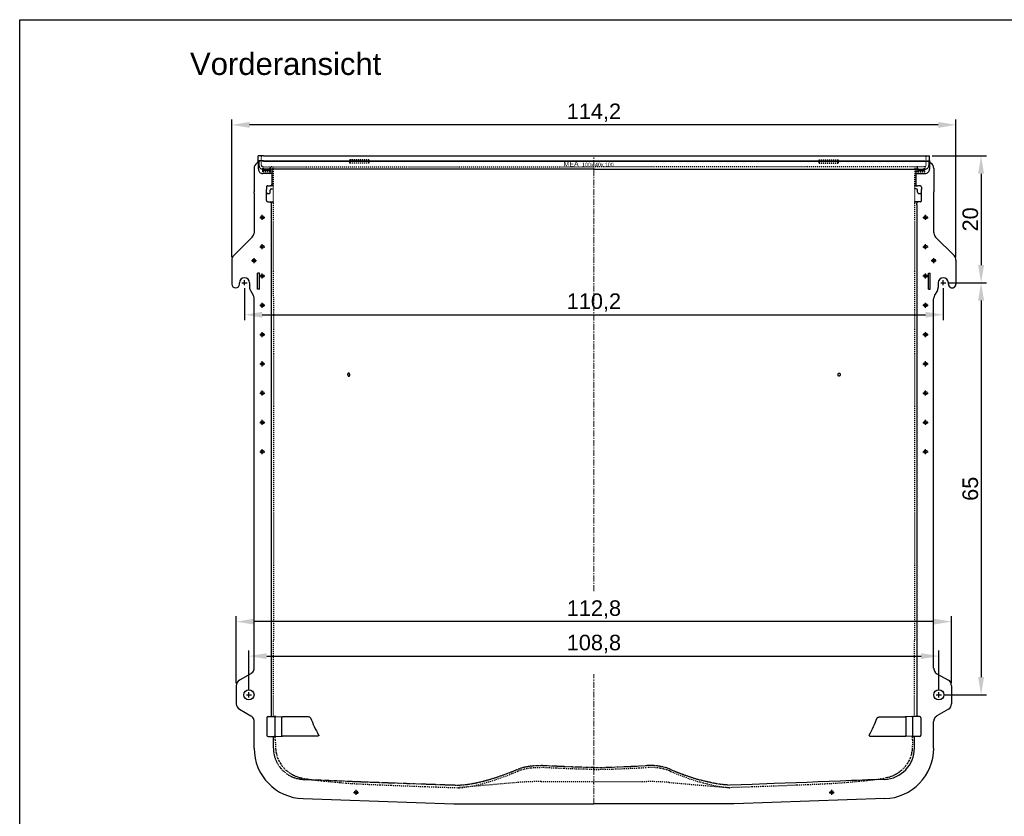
# Model space of a CAD drawing. Header units: millimetres. Extents: x 193 to 2980, y -530 to 1425.
# Tile 2 of 3: x 193 to 1745, y 168 to 1425. Entities that reach past the tile are written whole.
import ezdxf

# ---------------------------------------------------------------- set-up
doc = ezdxf.new("R2010")
doc.units = ezdxf.units.MM
for name, pattern in [('CENTER', [50.8, 31.75, -6.35, 6.35, -6.35]), ('DOTTED', [3.175, 1.5875, -1.5875]), ('HIDDEN2', [0.1875, 0.125, -0.0625])]:
    doc.linetypes.add(name, pattern=pattern)
doc.layers.add('1', color=5, linetype='Continuous')
doc.layers.add('180', color=90, linetype='DOTTED')
for name, color, linetype, lineweight in [('Bemassung', 1, 'Continuous', 25), ('Mittellinie', 2, 'CENTER', 25), ('Schraffur', 253, 'Continuous', 25)]:
    doc.layers.add(name, color=color, linetype=linetype, lineweight=lineweight)
doc.styles.get("Standard").update_dxf_attribs({"font": 'arial.ttf'})
doc.styles.add('TSTYLE7', font='arial.ttf', dxfattribs={"width": 0.95, "height": 6})
doc.styles.add('TSTYLE8', font='arial.ttf', dxfattribs={"width": 0.95, "height": 8})
doc.dimstyles.new('MEA', dxfattribs={"dimscale": 0, "dimtxt": 3.5, "dimasz": 4, "dimexe": 1.25, "dimexo": 0.625, "dimtad": 1, "dimtxsty": 'Standard', "dimcen": 4, "dimadec": 0, "dimazin": 2, "dimtfac": 1, "dimtmove": 0, "dimatfit": 3, "dimfxl": 1, "dimtvp": 1, "dimtolj": 1, "dimtzin": 0, "dimarcsym": 0})

# ---------------------------------------------------------------- blocks, each defined once
blk = doc.blocks.new('*D220')
at = {"layer": 'Bemassung', "color": 0, "lineweight": -2, "ltscale": 0.3, "transparency": 16777216}
for p, q in [((527.1, 1049.9), (527.1, 1267.5)), ((1641.1, 1258.8), (555.1, 1258.8)), ((1669.1, 1049.9), (1669.1, 1267.5))]:
    blk.add_line(p, q, dxfattribs=at)
at = {"layer": 'Bemassung', "color": 0, "lineweight": 25, "ltscale": 0.3, "transparency": 16777216}
for points in [[(555.1, 1263.4), (555.1, 1254.1), (527.1, 1258.8)], [(1641.1, 1263.4), (1641.1, 1254.1), (1669.1, 1258.8)]]:
    blk.add_solid(points, dxfattribs=at)
at = {"layer": 'Defpoints', "color": 0, "lineweight": 25, "ltscale": 0.3, "transparency": 16777216}
for p in [(527.1, 1258.8), (527.1, 1045.6), (1669.1, 1045.6)]:
    blk.add_point(p, dxfattribs=at)
at = {"layer": 'Bemassung', "color": 0, "lineweight": 25, "ltscale": 0.3, "transparency": 16777216, "insert": (1098.1, 1277.9), "char_height": 24.5, "attachment_point": 5}
blk.add_mtext('\\A1;114,2', dxfattribs=at)
blk = doc.blocks.new('*D221')
at = {"layer": 'Bemassung', "color": 0, "lineweight": -2, "ltscale": 0.3, "transparency": 16777216}
for p, q in [((547.1, 1001.3), (547.1, 950.5)), ((1649.1, 1001.3), (1649.1, 950.5)), ((575.1, 959.3), (1621.1, 959.3))]:
    blk.add_line(p, q, dxfattribs=at)
at = {"layer": 'Bemassung', "color": 0, "lineweight": 25, "ltscale": 0.3, "transparency": 16777216}
for points in [[(575.1, 963.9), (575.1, 954.6), (547.1, 959.3)], [(1621.1, 963.9), (1621.1, 954.6), (1649.1, 959.3)]]:
    blk.add_solid(points, dxfattribs=at)
at = {"layer": 'Defpoints', "color": 0, "lineweight": 25, "ltscale": 0.3, "transparency": 16777216}
for p in [(547.1, 1005.7), (1649.1, 1005.7), (1649.1, 959.3)]:
    blk.add_point(p, dxfattribs=at)
at = {"layer": 'Bemassung', "color": 0, "lineweight": 25, "ltscale": 0.3, "transparency": 16777216, "insert": (1098.1, 978.4), "char_height": 24.5, "attachment_point": 5}
blk.add_mtext('\\A1;110,2', dxfattribs=at)
blk = doc.blocks.new('*D222')
at = {"layer": 'Bemassung', "color": 0, "lineweight": -2, "ltscale": 0.3, "transparency": 16777216}
for p, q in [((1631.7, 1209.7), (1717.4, 1209.7)), ((1708.7, 1181.7), (1708.7, 1037.7)), ((1657.5, 1009.7), (1717.4, 1009.7))]:
    blk.add_line(p, q, dxfattribs=at)
at = {"layer": 'Bemassung', "color": 0, "lineweight": 25, "ltscale": 0.3, "transparency": 16777216}
for points in [[(1704, 1181.7), (1713.4, 1181.7), (1708.7, 1209.7)], [(1704, 1037.7), (1713.4, 1037.7), (1708.7, 1009.7)]]:
    blk.add_solid(points, dxfattribs=at)
at = {"layer": 'Defpoints', "color": 0, "lineweight": 25, "ltscale": 0.3, "transparency": 16777216}
for p in [(1627.3, 1209.7), (1653.1, 1009.7), (1708.7, 1009.7)]:
    blk.add_point(p, dxfattribs=at)
at = {"layer": 'Bemassung', "color": 0, "lineweight": 25, "ltscale": 0.3, "transparency": 16777216, "insert": (1691.8, 1109.7), "char_height": 24.5, "attachment_point": 5, "rotation": 90}
blk.add_mtext('\\A1;20', dxfattribs=at)
blk = doc.blocks.new('*D223')
at = {"layer": 'Bemassung', "color": 0, "lineweight": -2, "ltscale": 0.3, "transparency": 16777216}
for p, q in [((1657.5, 1009.7), (1717.4, 1009.7)), ((1708.7, 981.7), (1708.7, 387.7)), ((1650.5, 359.7), (1717.4, 359.7))]:
    blk.add_line(p, q, dxfattribs=at)
at = {"layer": 'Bemassung', "color": 0, "lineweight": 25, "ltscale": 0.3, "transparency": 16777216}
for points in [[(1704, 981.7), (1713.4, 981.7), (1708.7, 1009.7)], [(1704, 387.7), (1713.4, 387.7), (1708.7, 359.7)]]:
    blk.add_solid(points, dxfattribs=at)
at = {"layer": 'Defpoints', "color": 0, "lineweight": 25, "ltscale": 0.3, "transparency": 16777216}
for p in [(1653.1, 1009.7), (1646.1, 359.7), (1708.7, 359.7)]:
    blk.add_point(p, dxfattribs=at)
at = {"layer": 'Bemassung', "color": 0, "lineweight": 25, "ltscale": 0.3, "transparency": 16777216, "insert": (1691.8, 684.7), "char_height": 24.5, "attachment_point": 5, "rotation": 90}
blk.add_mtext('\\A1;65', dxfattribs=at)
blk = doc.blocks.new('*D224')
at = {"layer": 'Bemassung', "color": 0, "lineweight": -2, "ltscale": 0.3, "transparency": 16777216}
for p, q in [((554.1, 368.1), (554.1, 429.5)), ((582.1, 420.8), (1614.1, 420.8)), ((1642.1, 368.1), (1642.1, 429.5))]:
    blk.add_line(p, q, dxfattribs=at)
at = {"layer": 'Bemassung', "color": 0, "lineweight": 25, "ltscale": 0.3, "transparency": 16777216}
for points in [[(582.1, 425.4), (582.1, 416.1), (554.1, 420.8)], [(1614.1, 425.4), (1614.1, 416.1), (1642.1, 420.8)]]:
    blk.add_solid(points, dxfattribs=at)
at = {"layer": 'Defpoints', "color": 0, "lineweight": 25, "ltscale": 0.3, "transparency": 16777216}
for p in [(1642.1, 420.8), (554.1, 363.7), (1642.1, 363.7)]:
    blk.add_point(p, dxfattribs=at)
at = {"layer": 'Bemassung', "color": 0, "lineweight": 25, "ltscale": 0.3, "transparency": 16777216, "insert": (1098.1, 439.9), "char_height": 24.5, "attachment_point": 5}
blk.add_mtext('\\A1;108,8', dxfattribs=at)
blk = doc.blocks.new('*D225')
at = {"layer": 'Bemassung', "color": 0, "lineweight": -2, "ltscale": 0.3, "transparency": 16777216}
for p, q in [((534.1, 378.3), (534.1, 483.9)), ((1662.1, 378.3), (1662.1, 483.9)), ((1634.1, 475.1), (562.1, 475.1))]:
    blk.add_line(p, q, dxfattribs=at)
at = {"layer": 'Bemassung', "color": 0, "lineweight": 25, "ltscale": 0.3, "transparency": 16777216}
for points in [[(562.1, 479.8), (562.1, 470.5), (534.1, 475.1)], [(1634.1, 479.8), (1634.1, 470.5), (1662.1, 475.1)]]:
    blk.add_solid(points, dxfattribs=at)
at = {"layer": 'Defpoints', "color": 0, "lineweight": 25, "ltscale": 0.3, "transparency": 16777216}
for p in [(534.1, 475.1), (534.1, 373.9), (1662.1, 373.9)]:
    blk.add_point(p, dxfattribs=at)
at = {"layer": 'Bemassung', "color": 0, "lineweight": 25, "ltscale": 0.3, "transparency": 16777216, "insert": (1098.1, 494.2), "char_height": 24.5, "attachment_point": 5}
blk.add_mtext('\\A1;112,8', dxfattribs=at)

msp = doc.modelspace()

# ---------------------------------------------------------------- linework, layer by layer
at = {"lineweight": 25, "ltscale": 0.3}
for p, q in [((569.83, 1209.71), (568.84, 1209.71)), ((569.83, 1209.71), (568.84, 1209.71)), ((568.84, 1202.65), (568.84, 1209.71)), ((569.86, 1201.71), (568.86, 1202.29)), ((569.83, 1202.29), (568.86, 1202.29)), ((568.86, 1202.03), (568.86, 1197.32)), ((568.86, 1197.32), (568.86, 1188.93)), ((576.83, 1209.71), (569.83, 1209.71)), ((574.83, 1209.71), (569.83, 1209.71)), ((576.83, 1202.29), (569.83, 1202.29)), ((570.83, 1201.71), (569.86, 1201.71)), ((569.86, 1201.71), (569.86, 1194.71)), ((576.83, 1201.71), (570.83, 1201.71)), ((576.83, 1209.71), (1619.36, 1209.71)), ((576.83, 1202.29), (1619.36, 1202.29)), ((576.83, 1201.71), (1619.36, 1201.71)), ((1619.36, 1209.71), (1626.36, 1209.71)), ((1619.36, 1202.29), (1626.36, 1202.29)), ((1619.36, 1201.71), (1625.36, 1201.71)), ((1621.36, 1209.71), (1627.34, 1209.71)), ((1625.36, 1201.71), (1626.33, 1201.71)), ((1626.33, 1201.71), (1627.33, 1202.29)), ((1626.36, 1202.29), (1627.33, 1202.29)), ((1627.33, 1202.03), (1627.33, 1197.32)), ((1627.33, 1197.32), (1627.33, 1188.93)), ((1627.34, 1202.65), (1627.34, 1209.71)), ((562.1, 1190.11), (562.1, 1152.98)), ((590.24, 1181.95), (575.87, 1181.92)), ((576.83, 1188.71), (575.89, 1188.71)), ((1098.09, 1188.71), (576.83, 1188.71)), ((576.92, 1188.71), (576.87, 1187.71)), ((586.31, 1186.71), (577.87, 1186.71)), ((587.27, 1188.71), (587.31, 1187.71)), ((590.19, 1188.71), (590.41, 1164.76)), ((1098.09, 1188.71), (1619.36, 1188.71)), ((1606.02, 1188.71), (1605.77, 1164.76)), ((1605.95, 1181.95), (1620.32, 1181.92)), ((1608.91, 1188.71), (1608.87, 1187.71)), ((1609.87, 1186.71), (1618.31, 1186.71)), ((1619.27, 1188.71), (1619.31, 1187.71)), ((1619.36, 1188.71), (1620.3, 1188.71)), ((1634.09, 1190.11), (1634.09, 1152.98)), ((562.18, 1151.98), (562.1, 1152.98)), ((562.27, 1150.97), (562.19, 1151.97)), ((562.27, 1150.97), (562.27, 1089.78)), ((581.61, 1160.69), (581.61, 1157.89)), ((581.61, 1157.87), (581.61, 1156.93)), ((581.61, 1156.07), (581.61, 1156.92)), ((581.61, 1139.25), (581.61, 1156.07)), ((583.61, 1162.69), (587.42, 1162.69)), ((583.61, 1150.39), (585.61, 1150.39)), ((589.41, 1162.76), (587.42, 1162.69)), ((587.61, 1152.38), (587.61, 1155.93)), ((590.41, 1162.76), (589.43, 1162.76)), ((589.61, 1157.93), (592.41, 1157.94)), ((1606.58, 1157.93), (1603.78, 1157.94)), ((1605.77, 1162.76), (1606.75, 1162.76)), ((1606.77, 1162.76), (1608.76, 1162.69)), ((1608.57, 1152.39), (1608.57, 1155.93)), ((1612.57, 1162.69), (1608.76, 1162.69)), ((1610.57, 1150.39), (1612.57, 1150.39)), ((1614.57, 1160.7), (1614.57, 1157.89)), ((1614.57, 1157.88), (1614.58, 1156.93)), ((1614.57, 1156.07), (1614.58, 1156.92)), ((1614.57, 1139.25), (1614.57, 1156.07)), ((1633.91, 1150.97), (1633.99, 1151.97)), ((1633.91, 1150.97), (1633.91, 1089.78)), ((1634.01, 1151.98), (1634.09, 1152.98)), ((583.61, 1137.25), (588.35, 1137.19)), ((588.35, 1137.19), (590.55, 1137.19)), ((588.99, 1135.19), (588.99, 1028.09)), ((1607.84, 1137.19), (1605.63, 1137.19)), ((1607.2, 1132.4), (1607.2, 1135.19)), ((1612.58, 1137.25), (1607.84, 1137.19)), ((562.18, 1088.77), (562.04, 1087.77)), ((562.27, 1089.78), (562.22, 1088.86)), ((1633.91, 1089.78), (1633.96, 1088.86)), ((1633.99, 1088.78), (1633.96, 1088.86)), ((1634.01, 1088.77), (1634.15, 1087.77)), ((559.17, 1081.79), (530.02, 1052.64)), ((1637.02, 1081.79), (1666.16, 1052.64)), ((527.09, 1045.57), (527.09, 1007.71)), ((1669.09, 1045.57), (1669.09, 1007.71)), ((588.99, 1028.09), (588.99, 325.55)), ((1607.19, 1028.09), (1607.19, 325.55)), ((539.09, 1007.71), (539.09, 1009.71)), ((555.09, 1009.71), (555.09, 1002.39)), ((567.59, 999.71), (567.59, 1024.71)), ((570.59, 1024.71), (567.59, 1024.71)), ((570.59, 999.71), (570.59, 1024.71)), ((1625.59, 999.71), (1625.59, 1024.71)), ((1625.59, 1024.71), (1628.59, 1024.71)), ((1628.59, 999.71), (1628.59, 1024.71)), ((1641.09, 1009.71), (1641.09, 1002.39)), ((1657.09, 1007.71), (1657.09, 1009.71)), ((556.43, 997.39), (560.76, 989.9)), ((570.59, 999.71), (567.59, 999.71)), ((1625.59, 999.71), (1628.59, 999.71)), ((1639.75, 997.39), (1635.43, 989.9)), ((562.18, 985), (562.04, 985.99)), ((562.19, 984.98), (562.22, 984.9)), ((562.27, 983.98), (562.22, 984.9)), ((562.27, 401.65), (562.27, 983.98)), ((1633.91, 983.99), (1633.96, 984.9)), ((1633.91, 401.65), (1633.91, 983.99)), ((1633.99, 984.98), (1633.96, 984.9)), ((1634.01, 985), (1634.15, 985.99)), ((557.1, 392.99), (539.1, 382.6)), ((557.81, 393.45), (557.1, 392.99)), ((559.14, 394.44), (557.81, 393.45)), ((1637.04, 394.44), (1638.37, 393.45)), ((1638.37, 393.45), (1639.09, 392.99)), ((1639.09, 392.99), (1657.09, 382.6)), ((534.1, 373.94), (534.1, 345.49)), ((1662.09, 373.94), (1662.09, 345.49)), ((539.1, 336.83), (557.1, 326.43)), ((557.1, 326.43), (558.06, 325.8)), ((1639.09, 326.43), (1638.13, 325.81)), ((1657.09, 336.83), (1639.09, 326.43)), ((559.32, 324.81), (558.06, 325.8)), ((562.27, 275.67), (562.27, 317.77)), ((582.37, 323.55), (582.44, 295.91)), ((584.36, 325.55), (594, 325.55)), ((596.62, 325.52), (594, 325.55)), ((595.31, 295.99), (595.31, 323.56)), ((596.62, 325.52), (606.99, 325.2)), ((605.68, 296.3), (605.68, 323.25)), ((644.95, 325.2), (606.99, 325.2)), ((1551.23, 325.2), (1589.2, 325.2)), ((1599.57, 325.51), (1589.2, 325.2)), ((1590.51, 296.3), (1590.51, 323.25)), ((1599.57, 325.51), (1602.19, 325.55)), ((1600.88, 295.99), (1600.88, 323.56)), ((1611.83, 325.55), (1602.19, 325.55)), ((1613.82, 323.55), (1613.75, 295.91)), ((1633.91, 275.67), (1633.91, 317.77)), ((1636.87, 324.81), (1638.13, 325.81)), ((584.43, 293.91), (594, 293.91)), ((592.59, 275.67), (592.62, 293.91)), ((596.62, 293.94), (594, 293.91)), ((595.48, 288.82), (595.48, 289.82)), ((596.62, 293.94), (606.99, 294.26)), ((659.62, 294.26), (606.99, 294.26)), ((1536.57, 294.26), (1589.2, 294.26)), ((1599.57, 293.94), (1589.2, 294.26)), ((1599.57, 293.94), (1602.19, 293.91)), ((1611.75, 293.91), (1602.19, 293.91)), ((1603.59, 275.67), (1603.56, 293.91)), ((639.31, 195.89), (876.98, 187.59)), ((876.98, 187.59), (1098.09, 187.59)), ((1319.21, 187.59), (1098.09, 187.59)), ((1556.87, 195.89), (1319.21, 187.59))]:
    msp.add_line(p, q, dxfattribs=at)
at = {"color": 7, "linetype": 'Continuous'}
for p, q in [((568.84, 1202.65), (568.86, 1202.29)), ((1626.33, 1201.71), (1626.33, 1194.71)), ((1627.34, 1202.65), (1627.33, 1202.29)), ((1098.09, 242.04), (1098.09, 243.8)), ((1098.09, 219.91), (1098.09, 221.9)), ((1311.31, 213.16), (1309.89, 213.16))]:
    msp.add_line(p, q, dxfattribs=at)
at = {"color": 5, "linetype": 'Continuous'}
msp.add_line((1627.33, 1202.29), (1627.33, 1202.03), dxfattribs=at)
at = {"color": 7, "linetype": 'HIDDEN2'}
msp.add_line((1627.33, 1202.29), (1627.33, 1202.03), dxfattribs=at)
at = {"lineweight": 25, "ltscale": 0.3}
msp.add_lwpolyline([(192.51, 1424.71), (2980.44, 1424.71), (2980.44, -530.05), (192.51, -530.05)], close=True, dxfattribs=at)
for points in [[(587.06, 1137.19), (587.21, 1137.18), (587.36, 1137.16), (587.5, 1137.13), (587.65, 1137.08), (587.79, 1137.03), (587.93, 1136.96), (588.06, 1136.89), (588.19, 1136.8), (588.31, 1136.7), (588.42, 1136.6), (588.52, 1136.48), (588.61, 1136.36), (588.7, 1136.23), (588.77, 1136.09), (588.84, 1135.95), (588.89, 1135.8), (588.93, 1135.65), (588.96, 1135.5), (588.98, 1135.35), (588.99, 1135.19)], [(590.55, 1137.19), (590.7, 1137.18), (590.85, 1137.16), (591, 1137.13), (591.15, 1137.08), (591.29, 1137.03), (591.42, 1136.96), (591.56, 1136.89), (591.68, 1136.8), (591.8, 1136.7), (591.91, 1136.6), (592.02, 1136.48), (592.11, 1136.36), (592.2, 1136.23), (592.27, 1136.09), (592.33, 1135.95), (592.39, 1135.8), (592.43, 1135.65), (592.46, 1135.5), (592.48, 1135.35), (592.49, 1135.19)], [(1605.63, 1137.19), (1605.48, 1137.18), (1605.33, 1137.16), (1605.19, 1137.13), (1605.04, 1137.09), (1604.9, 1137.03), (1604.76, 1136.96), (1604.63, 1136.89), (1604.5, 1136.8), (1604.38, 1136.7), (1604.27, 1136.6), (1604.17, 1136.48), (1604.08, 1136.36), (1603.99, 1136.23), (1603.92, 1136.09), (1603.85, 1135.95), (1603.8, 1135.81), (1603.76, 1135.66), (1603.73, 1135.5), (1603.71, 1135.35), (1603.7, 1135.19)], [(1609.13, 1137.19), (1608.98, 1137.18), (1608.83, 1137.16), (1608.68, 1137.13), (1608.54, 1137.09), (1608.39, 1137.03), (1608.26, 1136.96), (1608.13, 1136.89), (1608, 1136.8), (1607.88, 1136.7), (1607.77, 1136.6), (1607.67, 1136.48), (1607.57, 1136.36), (1607.49, 1136.23), (1607.41, 1136.09), (1607.35, 1135.95), (1607.29, 1135.81), (1607.25, 1135.66), (1607.22, 1135.5), (1607.2, 1135.35), (1607.2, 1135.19)], [(1607.2, 1132.4), (1607.19, 1028.09)], [(709.74, 864.7), (709.77, 864.47), (709.81, 864.24), (709.86, 864.02), (709.93, 863.8), (710.01, 863.58), (710.09, 863.38), (710.18, 863.2), (710.29, 863.02), (710.41, 862.84), (710.54, 862.68), (710.67, 862.55), (710.77, 862.46), (710.88, 862.38), (711.02, 862.29), (711.09, 862.25), (711.17, 862.22), (711.24, 862.19), (711.32, 862.16), (711.39, 862.15), (711.47, 862.13), (711.54, 862.13), (711.62, 862.12), (711.69, 862.13), (711.76, 862.14), (711.83, 862.15), (711.91, 862.17), (711.98, 862.19), (712.05, 862.22), (712.12, 862.25), (712.18, 862.29), (712.24, 862.34), (712.31, 862.38), (712.37, 862.44), (712.43, 862.5), (712.51, 862.59), (712.59, 862.69), (712.69, 862.85), (712.76, 862.97), (712.81, 863.1), (712.89, 863.29), (712.97, 863.59), (713.01, 863.81), (713.03, 864.04), (713.04, 864.26), (713.04, 864.49), (713.03, 864.72), (713, 864.95), (712.96, 865.17), (712.91, 865.4), (712.84, 865.62), (712.76, 865.84), (712.68, 866.03), (712.58, 866.22), (712.47, 866.4), (712.35, 866.57), (712.22, 866.73), (712.09, 866.86), (711.99, 866.95), (711.88, 867.04), (711.74, 867.13), (711.67, 867.16), (711.59, 867.2), (711.52, 867.23), (711.44, 867.25), (711.37, 867.27), (711.29, 867.28), (711.22, 867.29), (711.14, 867.29), (711.07, 867.29), (711, 867.28), (710.93, 867.26), (710.86, 867.25), (710.79, 867.22), (710.72, 867.19), (710.65, 867.16), (710.58, 867.12), (710.52, 867.08), (710.46, 867.03), (710.39, 866.98), (710.33, 866.92), (710.25, 866.82), (710.17, 866.72), (710.07, 866.57), (710.01, 866.44), (709.95, 866.31), (709.88, 866.12), (709.8, 865.82), (709.76, 865.6), (709.74, 865.38), (709.73, 865.15), (709.73, 864.92), (709.74, 864.7)], [(1486.44, 864.7), (1486.42, 864.47), (1486.38, 864.24), (1486.32, 864.02), (1486.26, 863.8), (1486.18, 863.58), (1486.1, 863.38), (1486, 863.2), (1485.89, 863.02), (1485.78, 862.84), (1485.64, 862.68), (1485.52, 862.55), (1485.41, 862.46), (1485.3, 862.38), (1485.17, 862.29), (1485.09, 862.25), (1485.02, 862.22), (1484.94, 862.19), (1484.87, 862.17), (1484.79, 862.15), (1484.72, 862.13), (1484.65, 862.13), (1484.57, 862.12), (1484.5, 862.13), (1484.42, 862.14), (1484.35, 862.15), (1484.28, 862.17), (1484.21, 862.19), (1484.14, 862.22), (1484.07, 862.25), (1484, 862.29), (1483.94, 862.34), (1483.88, 862.38), (1483.82, 862.44), (1483.76, 862.5), (1483.67, 862.59), (1483.6, 862.69), (1483.49, 862.85), (1483.43, 862.97), (1483.37, 863.1), (1483.3, 863.29), (1483.22, 863.59), (1483.18, 863.81), (1483.15, 864.04), (1483.14, 864.26), (1483.14, 864.49), (1483.16, 864.72), (1483.19, 864.95), (1483.23, 865.17), (1483.28, 865.4), (1483.35, 865.62), (1483.43, 865.84), (1483.51, 866.03), (1483.6, 866.22), (1483.71, 866.4), (1483.83, 866.57), (1483.97, 866.73), (1484.09, 866.86), (1484.2, 866.95), (1484.31, 867.04), (1484.45, 867.13), (1484.52, 867.16), (1484.59, 867.2), (1484.67, 867.23), (1484.74, 867.25), (1484.82, 867.27), (1484.89, 867.28), (1484.97, 867.29), (1485.04, 867.29), (1485.11, 867.29), (1485.19, 867.28), (1485.26, 867.27), (1485.33, 867.25), (1485.4, 867.22), (1485.47, 867.19), (1485.54, 867.16), (1485.6, 867.12), (1485.67, 867.08), (1485.73, 867.03), (1485.79, 866.98), (1485.85, 866.92), (1485.94, 866.82), (1486.01, 866.72), (1486.11, 866.57), (1486.18, 866.44), (1486.23, 866.31), (1486.3, 866.12), (1486.38, 865.82), (1486.42, 865.6), (1486.45, 865.38), (1486.46, 865.15), (1486.46, 864.92), (1486.44, 864.7)], [(595.31, 323.56), (595.33, 323.86), (595.39, 324.16), (595.43, 324.3), (595.47, 324.44), (595.52, 324.57), (595.58, 324.7), (595.64, 324.82), (595.71, 324.93), (595.79, 325.03), (595.87, 325.13), (595.95, 325.21), (596.04, 325.29), (596.13, 325.35), (596.23, 325.41), (596.32, 325.45), (596.37, 325.47), (596.42, 325.48), (596.47, 325.5), (596.52, 325.51), (596.57, 325.51), (596.62, 325.52)], [(605.68, 323.25), (605.7, 323.55), (605.76, 323.84), (605.8, 323.99), (605.84, 324.12), (605.89, 324.26), (605.95, 324.38), (606.02, 324.5), (606.08, 324.61), (606.16, 324.72), (606.24, 324.81), (606.32, 324.9), (606.41, 324.97), (606.5, 325.04), (606.6, 325.09), (606.69, 325.14), (606.74, 325.15), (606.79, 325.17), (606.84, 325.18), (606.89, 325.19), (606.94, 325.2), (606.99, 325.2)], [(651.31, 323.26), (651.21, 323.38), (651.04, 323.54), (650.9, 323.65), (650.69, 323.8), (650.37, 323.99), (649.87, 324.24), (649.41, 324.42), (648.95, 324.58), (647.97, 324.84), (646.97, 325.03), (645.96, 325.15), (644.95, 325.2)], [(1544.87, 323.26), (1544.98, 323.38), (1545.15, 323.54), (1545.28, 323.65), (1545.49, 323.8), (1545.81, 323.99), (1546.32, 324.24), (1546.77, 324.42), (1547.24, 324.58), (1548.21, 324.84), (1549.21, 325.03), (1550.22, 325.15), (1551.23, 325.2)], [(1590.51, 323.25), (1590.48, 323.55), (1590.43, 323.84), (1590.39, 323.98), (1590.35, 324.12), (1590.29, 324.25), (1590.24, 324.38), (1590.17, 324.5), (1590.1, 324.61), (1590.03, 324.71), (1589.95, 324.81), (1589.86, 324.9), (1589.77, 324.97), (1589.68, 325.04), (1589.59, 325.09), (1589.49, 325.14), (1589.44, 325.15), (1589.39, 325.17), (1589.35, 325.18), (1589.3, 325.19), (1589.25, 325.2), (1589.2, 325.2)], [(1600.88, 323.56), (1600.85, 323.86), (1600.8, 324.16), (1600.76, 324.3), (1600.72, 324.44), (1600.66, 324.57), (1600.61, 324.7), (1600.54, 324.81), (1600.47, 324.93), (1600.4, 325.03), (1600.32, 325.13), (1600.23, 325.21), (1600.15, 325.29), (1600.05, 325.35), (1599.96, 325.41), (1599.86, 325.45), (1599.82, 325.47), (1599.77, 325.48), (1599.72, 325.5), (1599.67, 325.5), (1599.62, 325.51), (1599.57, 325.51)], [(596.62, 293.94), (596.57, 293.95), (596.52, 293.95), (596.47, 293.96), (596.42, 293.98), (596.36, 293.99), (596.31, 294.01), (596.22, 294.06), (596.12, 294.11), (596.03, 294.18), (595.94, 294.26), (595.85, 294.35), (595.77, 294.45), (595.69, 294.56), (595.62, 294.68), (595.56, 294.81), (595.5, 294.94), (595.45, 295.08), (595.41, 295.22), (595.37, 295.37), (595.32, 295.67), (595.31, 295.99)], [(606.99, 294.26), (606.94, 294.26), (606.89, 294.27), (606.84, 294.28), (606.79, 294.29), (606.74, 294.31), (606.69, 294.33), (606.59, 294.37), (606.49, 294.43), (606.4, 294.5), (606.31, 294.58), (606.22, 294.67), (606.14, 294.77), (606.06, 294.88), (605.99, 295), (605.93, 295.12), (605.87, 295.25), (605.82, 295.39), (605.78, 295.54), (605.74, 295.68), (605.7, 295.99), (605.68, 296.3)], [(663.82, 296.32), (663.92, 296.21), (663.99, 296.13), (664.06, 296.04), (664.09, 295.99), (664.12, 295.93), (664.15, 295.88), (664.17, 295.82), (664.17, 295.79), (664.18, 295.76), (664.18, 295.73), (664.19, 295.67), (664.18, 295.61), (664.17, 295.56), (664.16, 295.52), (664.15, 295.48), (664.13, 295.42), (664.1, 295.37), (664.07, 295.31), (664.03, 295.26), (663.99, 295.22), (663.94, 295.17), (663.89, 295.12), (663.81, 295.06), (663.72, 295), (663.59, 294.92), (663.37, 294.82), (662.97, 294.68), (662.54, 294.56), (661.61, 294.39), (660.63, 294.3), (659.62, 294.26)], [(1532.37, 296.31), (1532.27, 296.21), (1532.19, 296.13), (1532.13, 296.04), (1532.09, 295.99), (1532.06, 295.93), (1532.04, 295.87), (1532.02, 295.82), (1532.01, 295.79), (1532.01, 295.75), (1532, 295.73), (1532, 295.67), (1532, 295.61), (1532.01, 295.56), (1532.02, 295.52), (1532.03, 295.47), (1532.06, 295.42), (1532.09, 295.36), (1532.12, 295.31), (1532.16, 295.26), (1532.2, 295.22), (1532.24, 295.17), (1532.3, 295.12), (1532.38, 295.06), (1532.46, 295), (1532.6, 294.92), (1532.81, 294.82), (1533.22, 294.68), (1533.65, 294.56), (1534.58, 294.39), (1535.56, 294.29), (1536.57, 294.26)], [(1589.2, 294.26), (1589.25, 294.26), (1589.3, 294.27), (1589.35, 294.28), (1589.4, 294.29), (1589.45, 294.31), (1589.5, 294.32), (1589.6, 294.37), (1589.7, 294.43), (1589.79, 294.5), (1589.88, 294.58), (1589.97, 294.67), (1590.05, 294.77), (1590.12, 294.88), (1590.19, 294.99), (1590.26, 295.12), (1590.31, 295.25), (1590.36, 295.39), (1590.41, 295.53), (1590.44, 295.68), (1590.49, 295.99), (1590.51, 296.3)], [(1599.57, 293.94), (1599.62, 293.95), (1599.67, 293.95), (1599.72, 293.96), (1599.77, 293.98), (1599.82, 293.99), (1599.87, 294.01), (1599.97, 294.06), (1600.07, 294.11), (1600.16, 294.18), (1600.25, 294.26), (1600.34, 294.35), (1600.42, 294.45), (1600.49, 294.56), (1600.56, 294.68), (1600.63, 294.8), (1600.68, 294.94), (1600.73, 295.08), (1600.78, 295.22), (1600.81, 295.37), (1600.86, 295.67), (1600.88, 295.99)], [(1556.14, 226.28), (1539.17, 225.71), (1530.04, 225.37), (1521.44, 225.04), (1512.64, 224.67), (1508.16, 224.48), (1504.08, 224.3), (1495.35, 223.91), (1486.66, 223.54), (1469.33, 222.83), (1451.97, 222.18), (1434.53, 221.55), (1417.08, 220.93), (1399.87, 220.32), (1382.63, 219.7), (1347.72, 218.48), (1313, 217.29)]]:
    msp.add_lwpolyline(points, dxfattribs=at)
at = {"color": 7, "linetype": 'HIDDEN2'}
for points in [[(977.99, 242.37), (979.67, 243.05), (982.23, 243.98), (984.09, 244.58), (986.9, 245.38), (988.92, 245.88), (991.97, 246.53), (994.66, 247), (997.37, 247.39), (1000.19, 247.71), (1003.02, 247.94), (1005.93, 248.09), (1008.85, 248.16), (1011.8, 248.14), (1014.75, 248.04)], [(1098.09, 245.03), (1095.12, 245.05), (1092.15, 245.1), (1089.18, 245.14), (1086.2, 245.2), (1080.25, 245.32), (1074.29, 245.47), (1068.34, 245.66), (1062.39, 245.89), (1050.49, 246.4), (1038.57, 246.94), (1026.66, 247.48), (1014.75, 248.04)], [(1098.09, 245.03), (1101.06, 245.05), (1104.03, 245.1), (1107.01, 245.14), (1109.98, 245.2), (1115.94, 245.32), (1121.89, 245.47), (1127.84, 245.66), (1133.79, 245.89), (1145.7, 246.4), (1157.61, 246.94), (1169.53, 247.48), (1181.44, 248.04)], [(1218.2, 242.37), (1216.52, 243.05), (1213.96, 243.98), (1212.1, 244.58), (1209.28, 245.38), (1207.26, 245.88), (1204.21, 246.53), (1201.52, 247), (1198.82, 247.39), (1196, 247.71), (1193.16, 247.94), (1190.25, 248.09), (1187.34, 248.16), (1184.39, 248.14), (1181.44, 248.04)], [(640.04, 226.28), (657.02, 225.71), (666.15, 225.37), (674.75, 225.04), (683.55, 224.67), (688.02, 224.48), (692.11, 224.3), (700.84, 223.91), (709.52, 223.53), (726.85, 222.83), (744.22, 222.18), (761.65, 221.55), (779.1, 220.93), (796.31, 220.31), (813.56, 219.7), (848.47, 218.48), (883.19, 217.29)], [(883.19, 217.29), (885.91, 217.36), (890, 217.59), (893.38, 217.87), (896.79, 218.24), (898.48, 218.45), (900.18, 218.68), (903.58, 219.2), (910.33, 220.43), (917.06, 221.89), (923.78, 223.55), (930.47, 225.39)], [(1313, 217.29), (1310.27, 217.36), (1306.19, 217.59), (1302.8, 217.87), (1299.4, 218.24), (1297.71, 218.45), (1296.01, 218.68), (1292.61, 219.2), (1285.86, 220.43), (1279.13, 221.89), (1272.41, 223.55), (1265.72, 225.39)]]:
    msp.add_lwpolyline(points, dxfattribs=at)
at = {"lineweight": 25, "ltscale": 0.3}
for centre, radius in [((575.09, 1112.81), 2.54), ((1621.09, 1112.81), 2.54), ((575.09, 1066.61), 2.54), ((1621.09, 1066.61), 2.54), ((562.09, 1044.71), 2.54), ((1634.09, 1044.71), 2.54), ((575.09, 1020.41), 2.54), ((1621.09, 1020.41), 2.54), ((575.09, 974.21), 2.54), ((1621.09, 974.21), 2.54), ((575.09, 928.01), 2.54), ((1621.09, 928.01), 2.54), ((575.09, 881.81), 2.54), ((1621.09, 881.81), 2.54), ((575.09, 835.61), 2.54), ((1621.09, 835.61), 2.54), ((575.09, 789.41), 2.54), ((1621.09, 789.41), 2.54), ((575.09, 743.21), 2.54), ((1621.09, 743.21), 2.54), ((554.09, 359.71), 8), ((1642.09, 359.71), 8), ((723.09, 205.8), 2.54), ((1473.09, 205.8), 2.54)]:
    msp.add_circle(centre, radius, dxfattribs=at)
for centre, radius, start, end in [((572.1, 1190.11), 10, 123.4326, 180), ((563.8, 1202.65), 5.04, 303.54279, 0.00727), ((1632.38, 1202.65), 5.04, 179.99282, 236.4573), ((1624.09, 1190.11), 10, 0.00009, 56.56749), ((575.87, 1188.92), 7, 179.96045, 269.96138), ((575.89, 1194.71), 6, 179.99977, 202.19701), ((575.89, 1194.71), 6, 202.19618, 224.39342), ((575.89, 1194.71), 6, 224.39101, 269.99839), ((577.87, 1187.71), 1, 180.02681, 270.02679), ((586.31, 1187.71), 1, 269.97321, 359.97319), ((1609.87, 1187.71), 1, 180.0269, 270.02687), ((1618.31, 1187.71), 1, 269.9733, 359.97327), ((1620.3, 1194.71), 6, 270.00169, 315.60908), ((1620.31, 1188.93), 7, 270.03884, 0.03976), ((588.41, 1164.74), 2, 270.82338, 0.60206), ((590.38, 1164.76), 2, 270.82366, 0.60233), ((1605.8, 1164.76), 2, 179.39789, 269.17656), ((1607.77, 1164.74), 2, 179.39789, 269.17656), ((583.61, 1160.69), 2, 89.96719, 180.03306), ((583.61, 1152.38), 2, 179.96737, 270.03324), ((585.61, 1152.38), 2, 269.96719, 0.03306), ((589.61, 1155.93), 2, 90.202, 180.00013), ((1606.57, 1155.93), 2, 0.00009, 89.79821), ((1610.57, 1152.39), 2, 179.96715, 270.03302), ((1612.57, 1160.7), 2, 359.96715, 90.03302), ((1612.57, 1152.39), 2, 269.96698, 0.03285), ((583.62, 1139.26), 2.01, 180.23312, 269.75819), ((1612.57, 1139.26), 2.01, 270.24202, 359.7671), ((552.1, 1088.86), 10, 315, 353.73482), ((1644.09, 1088.86), 10, 186.26527, 225.00009), ((537.09, 1045.57), 10, 135, 180), ((1659.09, 1045.57), 10, 0.00009, 45.00009), ((547.09, 1009.71), 8, 0, 180), ((1649.09, 1009.71), 8, 0.00009, 180.00009), ((533.09, 1007.71), 6, 180.00002, 0.00002), ((565.09, 1002.39), 10, 180, 210), ((1631.09, 1002.39), 10, 330.00009, 0.00009), ((1663.09, 1007.71), 6, 180.00007, 0.00007), ((552.1, 984.9), 10, 6.26518, 30), ((1644.09, 984.9), 10, 150.00009, 173.73491), ((556.45, 398.15), 4.59, 306.47257, 324.03814), ((552.1, 401.65), 10.17, 322.47309, 359.99999), ((1644.09, 401.65), 10.17, 180.0001, 217.52699), ((1639.74, 398.15), 4.59, 215.96196, 233.52739), ((544.1, 373.94), 10, 120.00164, 179.99769), ((1652.09, 373.94), 10, 0.00239, 59.99845), ((544.1, 345.49), 10, 180.00164, 239.99769), ((1652.09, 345.49), 10, 300.00239, 359.99845), ((556.62, 321.26), 4.47, 34.65802, 52.3411), ((552.1, 317.77), 10.18, 0.00028, 36.2948), ((584.37, 323.55), 2, 90.30174, 179.88135), ((866.73, 406.85), 231.07, 201.2088, 208.57931), ((1329.45, 406.85), 231.07, 331.42056, 338.79107), ((1611.81, 323.55), 2, 0.11852, 89.69813), ((1644.09, 317.77), 10.18, 143.70529, 179.99981), ((1639.56, 321.26), 4.47, 127.65912, 145.34205), ((584.44, 295.91), 2, 180.11821, 269.69783), ((1611.74, 295.91), 2, 270.30204, 359.88165), ((642.1, 275.67), 79.83, 180, 267.99994), ((1554.27, 275.57), 49.33, 272.18373, 0.11329), ((1554.09, 275.67), 79.83, 272.00015, 0.00009)]:
    msp.add_arc(centre, radius, start, end, dxfattribs=at)
at = {"color": 7, "linetype": 'Continuous'}
for start, end in [(315.60667, 337.80391), (337.80307, 0.00031)]:
    msp.add_arc((1620.3, 1194.71), 6, start, end, dxfattribs=at)
at = {"color": 7, "linetype": 'HIDDEN2'}
for centre, radius, start, end in [((641.92, 275.57), 49.33, 179.8868, 267.81635), ((812.3, 630.94), 422.41, 286.24462, 293.09346), ((1383.88, 630.93), 422.41, 246.90658, 253.75544)]:
    msp.add_arc(centre, radius, start, end, dxfattribs=at)
at = {"layer": '1', "color": 4, "linetype": 'HIDDEN2'}
for p, q in [((576.83, 1188.71), (575.89, 1188.71)), ((1619.36, 1188.71), (1620.3, 1188.71))]:
    msp.add_line(p, q, dxfattribs=at)
at = {"layer": '180'}
for p, q in [((573.84, 1194.71), (573.84, 1209.71)), ((743.09, 1203.71), (713.09, 1203.71)), ((713.16, 1203.51), (713.09, 1203.71)), ((713.09, 1203.71), (713.09, 1198.31)), ((713.09, 1198.31), (713.22, 1200.91)), ((743.09, 1198.31), (713.09, 1198.31)), ((743.03, 1203.51), (713.16, 1203.51)), ((742.96, 1202.54), (713.22, 1202.54)), ((713.22, 1200.91), (713.22, 1202.54)), ((742.96, 1200.91), (713.22, 1200.91)), ((742.96, 1200.91), (742.96, 1202.54)), ((743.09, 1198.31), (742.96, 1200.91)), ((743.03, 1203.51), (743.09, 1203.71)), ((743.09, 1203.71), (743.09, 1198.31)), ((1453.16, 1203.51), (1453.09, 1203.71)), ((1453.09, 1203.71), (1483.09, 1203.71)), ((1453.09, 1203.71), (1453.09, 1198.31)), ((1453.09, 1198.31), (1453.22, 1200.91)), ((1453.09, 1198.31), (1483.09, 1198.31)), ((1453.16, 1203.51), (1483.03, 1203.51)), ((1453.22, 1200.91), (1453.22, 1202.54)), ((1453.22, 1202.54), (1482.96, 1202.54)), ((1453.22, 1200.91), (1482.96, 1200.91)), ((1482.96, 1200.91), (1482.96, 1202.54)), ((1483.09, 1198.31), (1482.96, 1200.91)), ((1483.03, 1203.51), (1483.09, 1203.71)), ((1483.09, 1203.71), (1483.09, 1198.31)), ((1622.34, 1194.71), (1622.34, 1209.71)), ((575.84, 1192.71), (576.83, 1192.71)), ((576.09, 1192.71), (575.84, 1192.71)), ((576.09, 1188.71), (576.09, 1192.71)), ((576.09, 1186.71), (576.09, 1188.71)), ((576.09, 1184.71), (576.09, 1186.71)), ((576.64, 1184.71), (576.09, 1184.71)), ((577.18, 1184.71), (576.64, 1184.71)), ((576.83, 1192.71), (1098.09, 1192.71)), ((577.1, 1188.71), (577.1, 1192.71)), ((587.01, 1184.71), (577.18, 1184.71)), ((587.01, 1184.71), (587.55, 1184.71)), ((587.09, 1188.71), (587.09, 1192.71)), ((587.55, 1184.71), (588.09, 1184.71)), ((588.09, 1188.71), (588.09, 1190.71)), ((588.09, 1186.71), (588.09, 1188.71)), ((588.09, 1184.71), (588.09, 1186.71)), ((592.16, 1189.69), (592.38, 1164.78)), ((1619.36, 1192.71), (1098.09, 1192.71)), ((1604.03, 1189.69), (1603.8, 1164.78)), ((1608.09, 1188.71), (1608.09, 1190.71)), ((1608.09, 1184.71), (1608.09, 1188.71)), ((1608.64, 1184.71), (1608.09, 1184.71)), ((1609.18, 1184.71), (1608.64, 1184.71)), ((1609.1, 1188.71), (1609.1, 1192.71)), ((1609.18, 1184.71), (1619, 1184.71)), ((1619, 1184.71), (1619.55, 1184.71)), ((1619.09, 1188.71), (1619.09, 1192.71)), ((1620.34, 1192.71), (1619.36, 1192.71)), ((1619.55, 1184.71), (1620.09, 1184.71)), ((1620.09, 1188.71), (1620.09, 1192.71)), ((1620.09, 1192.71), (1620.34, 1192.71)), ((1620.09, 1184.71), (1620.09, 1188.71)), ((592.38, 1164.78), (592.49, 1135.19)), ((1603.8, 1164.78), (1603.7, 1135.19)), ((592.49, 1135.19), (592.48, 1028.13)), ((1603.7, 1135.19), (1603.71, 1028.13)), ((592.48, 1028.13), (592.57, 936.49)), ((1603.71, 1028.13), (1603.61, 936.49)), ((592.57, 936.49), (592.69, 444.86)), ((1603.61, 936.49), (1603.5, 444.86)), ((592.67, 325.55), (592.69, 444.86)), ((1603.52, 325.55), (1603.5, 444.86)), ((595.48, 288.82), (595.48, 293.93)), ((595.48, 288.82), (596.08, 275.55)), ((1600.7, 288.82), (1600.1, 275.55)), ((1600.7, 288.82), (1600.7, 293.93)), ((979.31, 221.53), (883.97, 213.19)), ((1014.66, 222.82), (1181.52, 222.82)), ((1216.88, 221.53), (1312.22, 213.19)), ((884.88, 213.16), (886.29, 213.16))]:
    msp.add_line(p, q, dxfattribs=at)
for points in [[(713.22, 1202.54), (713.22, 1202.73), (713.22, 1202.91), (713.21, 1203.08), (713.2, 1203.22), (713.19, 1203.35), (713.17, 1203.45), (713.17, 1203.48), (713.16, 1203.51)], [(742.96, 1202.54), (742.96, 1202.73), (742.97, 1202.91), (742.97, 1203.08), (742.98, 1203.22), (743, 1203.35), (743.01, 1203.45), (743.02, 1203.48), (743.03, 1203.51)], [(1453.22, 1202.54), (1453.22, 1202.73), (1453.22, 1202.91), (1453.21, 1203.08), (1453.2, 1203.23), (1453.19, 1203.35), (1453.17, 1203.45), (1453.17, 1203.48), (1453.16, 1203.51)], [(1482.96, 1202.54), (1482.96, 1202.73), (1482.97, 1202.91), (1482.97, 1203.08), (1482.98, 1203.23), (1483, 1203.35), (1483.01, 1203.45), (1483.02, 1203.48), (1483.03, 1203.51)], [(596.08, 275.55), (596.21, 273.64), (596.42, 271.73), (596.69, 269.83), (597.03, 267.94), (597.45, 266.07), (597.94, 264.21), (598.8, 261.47), (599.47, 259.67), (600.61, 257.03), (601.45, 255.3), (602.84, 252.78), (603.85, 251.15), (605.47, 248.78), (606.63, 247.25), (608.47, 245.04), (609.77, 243.62), (611.81, 241.59), (613.23, 240.31), (614.7, 239.07), (616.21, 237.89), (617.76, 236.77), (619.36, 235.7), (620.99, 234.7), (622.66, 233.75), (624.37, 232.87), (626.1, 232.05), (627.87, 231.29), (629.66, 230.6), (631.47, 229.98), (633.31, 229.42), (635.16, 228.93), (637.03, 228.51)], [(1600.1, 275.55), (1599.97, 273.64), (1599.77, 271.73), (1599.5, 269.83), (1599.15, 267.94), (1598.74, 266.07), (1598.25, 264.22), (1597.38, 261.47), (1596.71, 259.67), (1595.58, 257.03), (1594.73, 255.3), (1593.34, 252.79), (1592.34, 251.15), (1590.71, 248.78), (1589.56, 247.25), (1587.72, 245.04), (1586.42, 243.62), (1584.38, 241.59), (1582.96, 240.31), (1581.49, 239.07), (1579.98, 237.89), (1578.42, 236.77), (1576.83, 235.71), (1575.19, 234.7), (1573.52, 233.75), (1571.82, 232.87), (1570.08, 232.05), (1568.32, 231.29), (1566.53, 230.6), (1564.72, 229.98), (1562.88, 229.42), (1561.03, 228.93), (1559.16, 228.51)], [(977.19, 238.93), (978.9, 239.66), (981.51, 240.65), (983.4, 241.29), (986.27, 242.15), (988.32, 242.68), (991.43, 243.38), (993.63, 243.79), (996.94, 244.3), (999.24, 244.58), (1002.71, 244.89), (1005.67, 245.05), (1008.65, 245.12), (1011.66, 245.1), (1014.66, 245)], [(1098.09, 242.04), (1092.13, 242.1), (1086.17, 242.2), (1080.2, 242.31), (1074.24, 242.47), (1068.28, 242.65), (1062.32, 242.86), (1050.41, 243.35), (1038.49, 243.88), (1026.57, 244.43), (1014.66, 245)], [(1098.09, 242.04), (1104.06, 242.1), (1110.02, 242.2), (1115.98, 242.31), (1121.94, 242.47), (1127.9, 242.65), (1133.86, 242.86), (1145.78, 243.35), (1157.7, 243.88), (1169.61, 244.43), (1181.52, 245)], [(1219, 238.93), (1217.29, 239.66), (1214.68, 240.65), (1212.79, 241.29), (1209.92, 242.15), (1207.86, 242.68), (1204.75, 243.38), (1202.56, 243.79), (1199.25, 244.3), (1196.95, 244.58), (1193.48, 244.89), (1190.51, 245.05), (1187.54, 245.12), (1184.53, 245.1), (1181.52, 245)], [(637.03, 228.51), (641.39, 227.67), (645.76, 226.93), (654.55, 225.69), (663.37, 224.67), (667.78, 224.19), (672.19, 223.73), (681.02, 222.82), (689.85, 221.96), (698.69, 221.16), (707.54, 220.47), (716.39, 219.87), (725.25, 219.35), (734.12, 218.9), (742.98, 218.48), (760.72, 217.73), (778.45, 217.01), (813.92, 215.6), (831.66, 214.94), (849.4, 214.32), (884.88, 213.16)], [(886.29, 213.16), (889.56, 213.4), (892.82, 213.73), (896.08, 214.13), (899.34, 214.6), (905.83, 215.73), (912.3, 217.08), (918.75, 218.62), (925.19, 220.33), (931.59, 222.19)], [(1309.89, 213.16), (1306.62, 213.4), (1303.36, 213.73), (1300.1, 214.13), (1296.85, 214.6), (1290.36, 215.73), (1283.89, 217.08), (1277.43, 218.62), (1271, 220.33), (1264.59, 222.19)], [(1559.15, 228.51), (1554.8, 227.67), (1550.43, 226.93), (1541.64, 225.69), (1532.82, 224.67), (1528.41, 224.19), (1523.99, 223.73), (1515.16, 222.82), (1506.33, 221.96), (1497.49, 221.16), (1488.65, 220.47), (1479.79, 219.87), (1470.93, 219.35), (1462.07, 218.9), (1453.2, 218.48), (1435.47, 217.73), (1417.73, 217.01), (1382.26, 215.6), (1364.52, 214.94), (1346.79, 214.32), (1311.31, 213.16)]]:
    msp.add_lwpolyline(points, dxfattribs=at)
for centre, radius, start, end in [((575.84, 1194.71), 2, 180.00007, 269.99978), ((576.47, 1191.21), 11.63, 357.54052, 7.41532), ((589.12, 1189.68), 3.03, 0.26297, 89.99052), ((1607.06, 1189.68), 3.03, 90.00942, 179.73697), ((1619.71, 1191.21), 11.63, 172.58441, 182.45969), ((1620.34, 1194.71), 2, 270.00031, 0.00001), ((803.76, 640.94), 437.82, 286.97569, 293.33457), ((1392.42, 640.94), 437.82, 246.66547, 253.02437), ((1012.6, -208.77), 431.59, 89.72644, 94.42443), ((1183.59, -208.77), 431.59, 85.57565, 90.27365)]:
    msp.add_arc(centre, radius, start, end, dxfattribs=at)
at = {"layer": 'Bemassung', "lineweight": 25}
for p, q in [((543.09, 1009.71), (551.09, 1009.71)), ((547.09, 1005.71), (547.09, 1013.71))]:
    msp.add_line(p, q, dxfattribs=at)
at = {"layer": 'Mittellinie', "lineweight": 18, "ltscale": 0.3}
for p, q in [((1098.09, 523.24), (1098.09, 1209.71)), ((1098.09, 187.59), (1098.09, 392.25))]:
    msp.add_line(p, q, dxfattribs=at)
at = {"layer": 'Mittellinie', "lineweight": 25}
for p, q in [((571.09, 1112.81), (579.09, 1112.81)), ((575.09, 1108.81), (575.09, 1116.81)), ((1617.09, 1112.81), (1625.09, 1112.81)), ((1621.09, 1108.81), (1621.09, 1116.81)), ((571.09, 1066.61), (579.09, 1066.61)), ((575.09, 1062.61), (575.09, 1070.61)), ((1617.09, 1066.61), (1625.09, 1066.61)), ((1621.09, 1062.61), (1621.09, 1070.61)), ((558.09, 1044.71), (566.09, 1044.71)), ((562.09, 1040.71), (562.09, 1048.71)), ((1630.09, 1044.71), (1638.09, 1044.71)), ((1634.09, 1040.71), (1634.09, 1048.71)), ((571.09, 1020.41), (579.09, 1020.41)), ((575.09, 1016.41), (575.09, 1024.41)), ((1617.09, 1020.41), (1625.09, 1020.41)), ((1621.09, 1016.41), (1621.09, 1024.41)), ((1645.09, 1009.71), (1653.09, 1009.71)), ((1649.09, 1005.71), (1649.09, 1013.71)), ((571.09, 974.21), (579.09, 974.21)), ((575.09, 970.21), (575.09, 978.21)), ((1617.09, 974.21), (1625.09, 974.21)), ((1621.09, 970.21), (1621.09, 978.21)), ((575.09, 924.01), (575.09, 932.01)), ((1621.09, 924.01), (1621.09, 932.01)), ((571.09, 928.01), (579.09, 928.01)), ((1617.09, 928.01), (1625.09, 928.01)), ((575.09, 877.81), (575.09, 885.81)), ((1621.09, 877.81), (1621.09, 885.81)), ((571.09, 881.81), (579.09, 881.81)), ((1617.09, 881.81), (1625.09, 881.81)), ((575.09, 831.61), (575.09, 839.61)), ((1621.09, 831.61), (1621.09, 839.61)), ((571.09, 835.61), (579.09, 835.61)), ((1617.09, 835.61), (1625.09, 835.61)), ((575.09, 785.41), (575.09, 793.41)), ((1621.09, 785.41), (1621.09, 793.41)), ((571.09, 789.41), (579.09, 789.41)), ((1617.09, 789.41), (1625.09, 789.41)), ((575.09, 739.21), (575.09, 747.21)), ((1621.09, 739.21), (1621.09, 747.21)), ((571.09, 743.21), (579.09, 743.21)), ((1617.09, 743.21), (1625.09, 743.21)), ((550.09, 359.71), (558.09, 359.71)), ((554.09, 355.71), (554.09, 363.71)), ((1638.09, 359.71), (1646.09, 359.71)), ((1642.09, 355.71), (1642.09, 363.71)), ((719.09, 205.8), (727.09, 205.8)), ((723.09, 201.8), (723.09, 209.8)), ((1469.09, 205.8), (1477.09, 205.8)), ((1473.09, 201.8), (1473.09, 209.8))]:
    msp.add_line(p, q, dxfattribs=at)

# ---------------------------------------------------------------- texts
at = {"layer": 'Bemassung', "lineweight": 25, "ltscale": 0.3, "insert": (461.14, 1372.52), "char_height": 35, "width": 805.8427, "attachment_point": 1}
msp.add_mtext('Vorderansicht', dxfattribs=at)
at = {"layer": 'Schraffur', "width": 0.95}
for s, height, style, p in [('MEA', 8, 'TSTYLE8', (1050.15, 1193.03)), ('100x 40x 100', 6, 'TSTYLE7', (1079.49, 1193.03))]:
    msp.add_text(s, height=height, dxfattribs=dict(at, style=style)).set_placement(p)

# ---------------------------------------------------------------- dimensions: what is measured, and where the dimension line sits
at = {"layer": 'Bemassung', "lineweight": 25, "ltscale": 0.3}
for base, p1, p2, picture, middle in [((527.09, 1258.75), (1669.09, 1045.57), (527.09, 1045.57), '*D220', (1098.09, 1258.75)), ((534.1, 475.14), (1662.09, 373.94), (534.1, 373.94), '*D225', (1098.09, 475.14)), ((1642.09, 420.77), (554.09, 363.71), (1642.09, 363.71), '*D224', (1098.09, 420.77))]:
    dim = msp.add_linear_dim(base=base, p1=p1, p2=p2, dimstyle='MEA', override={"dimscale": 7, "dimdec": 1, "dimlfac": 0.1}, dxfattribs=at)
    dim.commit()
    dim.dimension.update_dxf_attribs({"geometry": picture, "text_midpoint": middle, "dimtype": 160})
for base, p1, p2, picture, middle in [((1708.7, 1009.71), (1627.34, 1209.71), (1653.09, 1009.71), '*D222', (1708.7, 1109.71)), ((1708.7, 359.71), (1653.09, 1009.71), (1646.09, 359.71), '*D223', (1708.7, 684.71))]:
    dim = msp.add_linear_dim(base=base, p1=p1, p2=p2, angle=90, dimstyle='MEA', override={"dimscale": 7, "dimdec": 1, "dimlfac": 0.1}, dxfattribs=at)
    dim.commit()
    dim.dimension.update_dxf_attribs({"geometry": picture, "text_midpoint": middle, "dimtype": 160})
dim = msp.add_linear_dim(base=(1649.09, 959.27), p1=(547.09, 1005.71), p2=(1649.09, 1005.71), dimstyle='MEA', override={"dimscale": 7, "dimdec": 1, "dimlfac": 0.1}, dxfattribs=at)
dim.commit()
dim.dimension.update_dxf_attribs({"geometry": '*D221', "text_midpoint": (1098.09, 978.37)})

doc.saveas('drawing.dxf')
